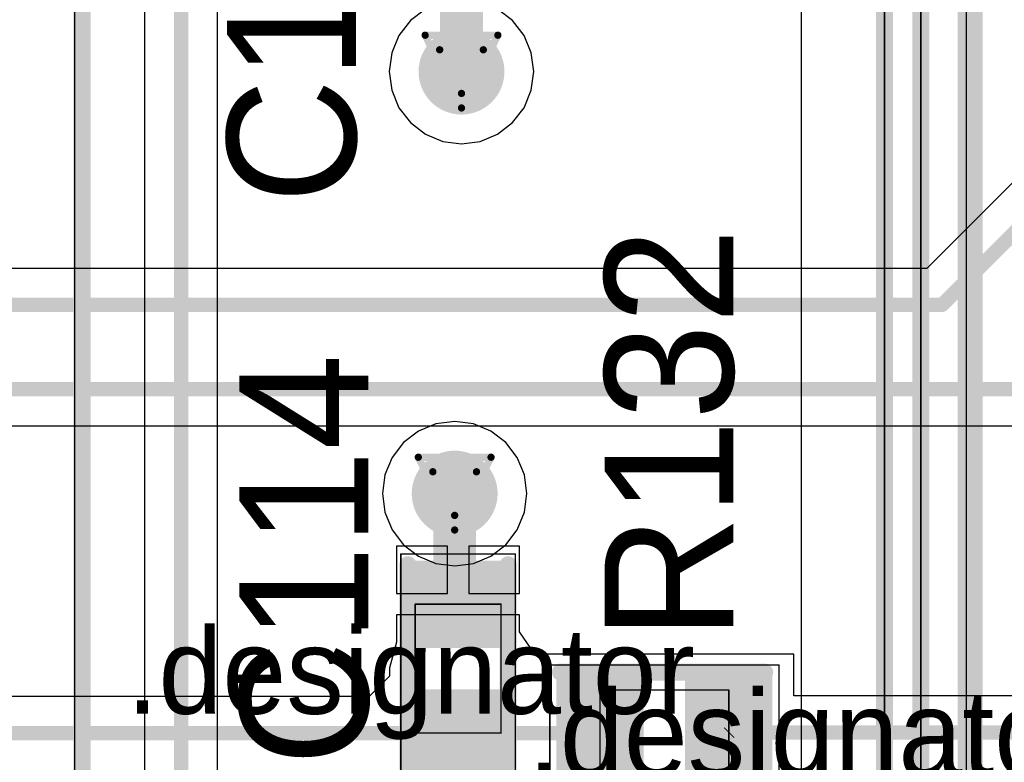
# Model space of a CAD drawing. Header units: millimetres. Extents: x 138 to 555, y 26 to 334.
# Tile 74 of 256: x 333.69 to 340.56, y 97.68 to 102.87. Entities that reach past the tile are written whole.
import ezdxf

# ---------------------------------------------------------------- set-up
doc = ezdxf.new("R2010")
doc.units = ezdxf.units.MM
for name, color, linetype in [('BottomLayer', 5, 'Continuous'), ('DrillDrawing', 1, 'Continuous'), ('Mechanical20', 56, 'Continuous'), ('Mechanical27', 56, 'Continuous'), ('MidLayer1', 16, 'Continuous'), ('MidLayer2', 76, 'Continuous'), ('MidLayer3', 90, 'Continuous'), ('MidLayer4', 156, 'Continuous'), ('MultiLayer', 9, 'Continuous'), ('TopLayer', 1, 'Continuous'), ('TopOverlay', 2, 'Continuous'), ('TopPaste', 8, 'Continuous'), ('TopSolder', 216, 'Continuous'), ('ViaHoleLayer', 16, 'Continuous')]:
    doc.layers.add(name, color=color, linetype=linetype)

# ---------------------------------------------------------------- blocks, each defined once
blk = doc.blocks.new('CON_SAMTEC_QSH_030_01_F_D_A_LCD_MB1230_505')
at = {"layer": 'Mechanical27', "const_width": 0.00999998}
blk.add_lwpolyline([(-54.25000072, 72.59999958), (-54.25000072, -7.400000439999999)], dxfattribs=at)
at = {"layer": 'TopOverlay', "const_width": 0.11999976}
blk.add_lwpolyline([(-54.30000062, 72.59999958), (-54.30000062, -7.400000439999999)], dxfattribs=at)
blk = doc.blocks.new('CON_SAMTEC_TST_117_01_T_D_519')
at = {"layer": 'Mechanical20', "const_width": 0.00999998}
blk.add_lwpolyline([(-25.4, 5.024998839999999), (25.5999996, 5.024998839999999)], dxfattribs=at)
at = {"layer": 'Mechanical27', "const_width": 0.00999998}
for points in [[(0.9524999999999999, 4.444999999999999), (24.13, 4.444999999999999)], [(-25.146, 4.191), (25.146, 4.191)], [(-24.8285, 3.8735), (24.8285, 3.8735)]]:
    blk.add_lwpolyline(points, dxfattribs=at)
at = {"layer": 'TopOverlay', "const_width": 0.11999976}
for points in [[(0.9524999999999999, 4.444999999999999), (24.13, 4.444999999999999)], [(-25.146, 4.191), (25.146, 4.191)], [(-24.8285, 3.8735), (24.8285, 3.8735)]]:
    blk.add_lwpolyline(points, dxfattribs=at)
blk = doc.blocks.new('R0402_691')
at = {"layer": 'Mechanical20', "const_width": 0.00999998}
for points in [[(-0.80000094, -0.47500032), (-0.80000094, 0.47500032)], [(-0.80000094, 0.47500032), (0.80000094, 0.47500032)], [(0.80000094, -0.47500032), (0.80000094, 0.47500032)], [(-0.80000094, -0.47500032), (0.80000094, -0.47500032)]]:
    blk.add_lwpolyline(points, dxfattribs=at)
at = {"layer": 'Mechanical20', "const_width": 0.00499872}
for points in [[(-0.8025002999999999, 0.47500032, 1), (-0.7975015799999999, 0.47500032, 1)], [(-0.8025002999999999, 0.47500032, 1), (-0.7975015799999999, 0.47500032, 1)], [(0.7975015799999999, 0.47500032, 1), (0.8025002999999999, 0.47500032, 1)], [(0.7975015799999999, 0.47500032, 1), (0.8025002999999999, 0.47500032, 1)], [(-0.8025002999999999, -0.47500032, 1), (-0.7975015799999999, -0.47500032, 1)], [(-0.8025002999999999, -0.47500032, 1), (-0.7975015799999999, -0.47500032, 1)], [(0.7975015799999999, -0.47500032, 1), (0.8025002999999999, -0.47500032, 1)], [(0.7975015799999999, -0.47500032, 1), (0.8025002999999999, -0.47500032, 1)]]:
    blk.add_lwpolyline(points, format="xyb", close=True, dxfattribs=at)
at = {"layer": 'Mechanical27', "const_width": 0.00999998}
for points in [[(-0.4499991, -0.2999994), (-0.4499991, 0.2999994)], [(-0.4499991, 0.2999994), (0.4499991, 0.2999994)], [(0.4499991, -0.2999994), (0.4499991, 0.2999994)], [(-0.4499991, -0.2999994), (0.4499991, -0.2999994)]]:
    blk.add_lwpolyline(points, dxfattribs=at)
at = {"layer": 'Mechanical27', "const_width": 0.00499872}
for points in [[(-0.45249846, 0.2999994, 1), (-0.44749974, 0.2999994, 1)], [(-0.45249846, 0.2999994, 1), (-0.44749974, 0.2999994, 1)], [(0.44749974, 0.2999994, 1), (0.45249846, 0.2999994, 1)], [(0.44749974, 0.2999994, 1), (0.45249846, 0.2999994, 1)], [(-0.45249846, -0.2999994, 1), (-0.44749974, -0.2999994, 1)], [(-0.45249846, -0.2999994, 1), (-0.44749974, -0.2999994, 1)], [(0.44749974, -0.2999994, 1), (0.45249846, -0.2999994, 1)], [(0.44749974, -0.2999994, 1), (0.45249846, -0.2999994, 1)]]:
    blk.add_lwpolyline(points, format="xyb", close=True, dxfattribs=at)
at = {"layer": 'TopLayer'}
for points in [[(-0.19500088, -0.3499993), (-0.19500088, 0.3499993), (-0.7049973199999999, -0.3499993), (-0.7049973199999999, 0.3499993)], [(0.7049973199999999, -0.3499993), (0.7049973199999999, 0.3499993), (0.19500088, -0.3499993), (0.19500088, 0.3499993)]]:
    blk.add_solid(points, dxfattribs=at)
at = {"layer": 'TopOverlay', "const_width": 0.11999976}
for points in [[(-0.72499982, 0.42500042), (0.7000011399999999, 0.42500042)], [(-0.72499982, -0.42500042), (0.72499982, -0.42500042)]]:
    blk.add_lwpolyline(points, dxfattribs=at)
at = {"layer": 'TopOverlay', "const_width": 0.05999988}
for points in [[(-0.7549997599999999, 0.42500042, 1), (-0.69499988, 0.42500042, 1)], [(0.6700012, 0.42500042, 1), (0.73000108, 0.42500042, 1)], [(-0.7549997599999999, -0.42500042, 1), (-0.69499988, -0.42500042, 1)], [(0.69499988, -0.42500042, 1), (0.7549997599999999, -0.42500042, 1)]]:
    blk.add_lwpolyline(points, format="xyb", close=True, dxfattribs=at)
at = {"layer": 'TopPaste'}
for points in [[(-0.19500088, -0.3499993), (-0.19500088, 0.3499993), (-0.7049973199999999, -0.3499993), (-0.7049973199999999, 0.3499993)], [(0.7049973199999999, -0.3499993), (0.7049973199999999, 0.3499993), (0.19500088, -0.3499993), (0.19500088, 0.3499993)]]:
    blk.add_solid(points, dxfattribs=at)
at = {"layer": 'TopSolder'}
for points in [[(-0.14500098, -0.3999992), (-0.14500098, 0.3999992), (-0.7549972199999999, -0.3999992), (-0.7549972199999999, 0.3999992)], [(0.7549972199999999, -0.3999992), (0.7549972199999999, 0.3999992), (0.14500098, -0.3999992), (0.14500098, 0.3999992)]]:
    blk.add_solid(points, dxfattribs=at)
blk = doc.blocks.new('C0402_854')
at = {"layer": 'Mechanical20', "const_width": 0.00999998}
for points in [[(0.80000094, 0.3999992), (-0.80000094, 0.3999992)], [(-0.80000094, -0.3999992), (-0.80000094, 0.3999992)], [(0.80000094, -0.3999992), (0.80000094, 0.3999992)], [(0.80000094, -0.3999992), (-0.80000094, -0.3999992)]]:
    blk.add_lwpolyline(points, dxfattribs=at)
at = {"layer": 'Mechanical20', "const_width": 0.00499872}
for points in [[(-0.8025002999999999, 0.3999992, 1), (-0.7975015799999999, 0.3999992, 1)], [(-0.8025002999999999, 0.3999992, 1), (-0.7975015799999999, 0.3999992, 1)], [(0.7975015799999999, 0.3999992, 1), (0.8025002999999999, 0.3999992, 1)], [(0.7975015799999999, 0.3999992, 1), (0.8025002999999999, 0.3999992, 1)], [(-0.8025002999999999, -0.3999992, 1), (-0.7975015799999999, -0.3999992, 1)], [(-0.8025002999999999, -0.3999992, 1), (-0.7975015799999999, -0.3999992, 1)], [(0.7975015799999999, -0.3999992, 1), (0.8025002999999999, -0.3999992, 1)], [(0.7975015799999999, -0.3999992, 1), (0.8025002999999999, -0.3999992, 1)]]:
    blk.add_lwpolyline(points, format="xyb", close=True, dxfattribs=at)
at = {"layer": 'Mechanical27', "const_width": 0.00999998}
for points in [[(0.4499991, 0.2999994), (-0.4499991, 0.2999994)], [(-0.4499991, -0.2999994), (-0.4499991, 0.2999994)], [(0.4499991, -0.2999994), (0.4499991, 0.2999994)], [(0.4499991, -0.2999994), (-0.4499991, -0.2999994)]]:
    blk.add_lwpolyline(points, dxfattribs=at)
at = {"layer": 'Mechanical27', "const_width": 0.00499872}
for points in [[(-0.45249846, 0.2999994, 1), (-0.44749974, 0.2999994, 1)], [(-0.45249846, 0.2999994, 1), (-0.44749974, 0.2999994, 1)], [(0.44749974, 0.2999994, 1), (0.45249846, 0.2999994, 1)], [(0.44749974, 0.2999994, 1), (0.45249846, 0.2999994, 1)], [(-0.45249846, -0.2999994, 1), (-0.44749974, -0.2999994, 1)], [(-0.45249846, -0.2999994, 1), (-0.44749974, -0.2999994, 1)], [(0.44749974, -0.2999994, 1), (0.45249846, -0.2999994, 1)], [(0.44749974, -0.2999994, 1), (0.45249846, -0.2999994, 1)]]:
    blk.add_lwpolyline(points, format="xyb", close=True, dxfattribs=at)
at = {"layer": 'TopLayer'}
for points in [[(-0.19500088, -0.27999944), (-0.19500088, 0.27999944), (-0.7049973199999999, -0.27999944), (-0.7049973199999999, 0.27999944)], [(0.7049973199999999, -0.27999944), (0.7049973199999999, 0.27999944), (0.19500088, -0.27999944), (0.19500088, 0.27999944)]]:
    blk.add_solid(points, dxfattribs=at)
at = {"layer": 'TopOverlay', "const_width": 0.11999976}
for points in [[(0.7000011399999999, 0.3499993), (-0.72499982, 0.3499993)], [(0.72499982, -0.3499993), (-0.72499982, -0.3499993)]]:
    blk.add_lwpolyline(points, dxfattribs=at)
at = {"layer": 'TopOverlay', "const_width": 0.05999988}
for points in [[(-0.7549997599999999, 0.3499993, 1), (-0.69499988, 0.3499993, 1)], [(0.6700012, 0.3499993, 1), (0.73000108, 0.3499993, 1)], [(-0.7549997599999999, -0.3499993, 1), (-0.69499988, -0.3499993, 1)], [(0.69499988, -0.3499993, 1), (0.7549997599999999, -0.3499993, 1)]]:
    blk.add_lwpolyline(points, format="xyb", close=True, dxfattribs=at)
at = {"layer": 'TopPaste'}
for points in [[(-0.19500088, -0.27999944), (-0.19500088, 0.27999944), (-0.7049973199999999, -0.27999944), (-0.7049973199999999, 0.27999944)], [(0.7049973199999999, -0.27999944), (0.7049973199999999, 0.27999944), (0.19500088, -0.27999944), (0.19500088, 0.27999944)]]:
    blk.add_solid(points, dxfattribs=at)
at = {"layer": 'TopSolder'}
for points in [[(-0.14500098, -0.32999934), (-0.14500098, 0.32999934), (-0.7549972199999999, -0.32999934), (-0.7549972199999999, 0.32999934)], [(0.7549972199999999, -0.32999934), (0.7549972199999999, 0.32999934), (0.14500098, -0.32999934), (0.14500098, 0.32999934)]]:
    blk.add_solid(points, dxfattribs=at)

msp = doc.modelspace()

# ---------------------------------------------------------------- linework, layer by layer
at = {"layer": 'BottomLayer'}
for p, q in [((334.55779672, 128.60312608), (334.55779672, 80.45597828)), ((335.06758996, 80.46611542), (335.06758996, 128.4975459)), ((339.97773762, 110.69360386), (339.97773762, 91.95881023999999))]:
    msp.add_line(p, q, dxfattribs=at)
for points, const_width in [([(334.81269334, 80.02728723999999), (334.81269334, 128.60312608)], 0.0999998), ([(340.34588522, 91.95881023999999), (340.34588522, 126.63532966)], 0.12999974)]:
    msp.add_lwpolyline(points, dxfattribs=dict(at, const_width=const_width))
at = {"layer": 'BottomLayer', "const_width": 0.2999994}
for points in [[(336.62136892, 102.50640662, 1), (336.92136832, 102.50640662, 1)], [(336.57368296, 99.55919381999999, 1), (336.87368236, 99.55919381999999, 1)]]:
    msp.add_lwpolyline(points, format="xyb", close=True, dxfattribs=at)
at = {"layer": 'DrillDrawing', "const_width": 0.0508}
for points in [[(336.51736862, 102.76040662), (337.02536862, 102.76040662)], [(336.51736862, 102.76040662), (336.77136862, 102.25240662)], [(336.77136862, 102.25240662), (337.02536862, 102.76040662)], [(336.61896862, 102.65880662), (336.92376862, 102.65880662)], [(336.61896862, 102.65880662), (336.77136862, 102.35400662)], [(336.77136862, 102.35400662), (336.92376862, 102.65880662)], [(336.46968266, 99.81319382), (336.97768266, 99.81319382)], [(336.46968266, 99.81319382), (336.72368266, 99.30519382)], [(336.72368266, 99.30519382), (336.97768266, 99.81319382)], [(336.57128266, 99.71159381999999), (336.87608266, 99.71159381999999)], [(336.57128266, 99.71159381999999), (336.72368266, 99.40679381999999)], [(336.72368266, 99.40679381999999), (336.87608266, 99.71159381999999)]]:
    msp.add_lwpolyline(points, dxfattribs=at)
at = {"layer": 'DrillDrawing', "const_width": 0.0254}
for points in [[(336.50466862, 102.76040662, 1), (336.53006862, 102.76040662, 1)], [(336.50466862, 102.76040662, 1), (336.53006862, 102.76040662, 1)], [(337.01266862, 102.76040662, 1), (337.03806862, 102.76040662, 1)], [(337.01266862, 102.76040662, 1), (337.03806862, 102.76040662, 1)], [(336.60626862, 102.65880662, 1), (336.63166862, 102.65880662, 1)], [(336.60626862, 102.65880662, 1), (336.63166862, 102.65880662, 1)], [(336.91106862, 102.65880662, 1), (336.93646862, 102.65880662, 1)], [(336.91106862, 102.65880662, 1), (336.93646862, 102.65880662, 1)], [(336.75866862, 102.35400662, 1), (336.78406862, 102.35400662, 1)], [(336.75866862, 102.35400662, 1), (336.78406862, 102.35400662, 1)], [(336.75866862, 102.25240662, 1), (336.78406862, 102.25240662, 1)], [(336.75866862, 102.25240662, 1), (336.78406862, 102.25240662, 1)], [(336.45698266, 99.81319382, 1), (336.48238266, 99.81319382, 1)], [(336.45698266, 99.81319382, 1), (336.48238266, 99.81319382, 1)], [(336.96498266, 99.81319382, 1), (336.99038266, 99.81319382, 1)], [(336.96498266, 99.81319382, 1), (336.99038266, 99.81319382, 1)], [(336.55858266, 99.71159381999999, 1), (336.58398266, 99.71159381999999, 1)], [(336.55858266, 99.71159381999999, 1), (336.58398266, 99.71159381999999, 1)], [(336.86338266, 99.71159381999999, 1), (336.88878266, 99.71159381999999, 1)], [(336.86338266, 99.71159381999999, 1), (336.88878266, 99.71159381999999, 1)], [(336.71098266, 99.40679381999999, 1), (336.73638266, 99.40679381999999, 1)], [(336.71098266, 99.40679381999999, 1), (336.73638266, 99.40679381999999, 1)], [(336.71098266, 99.30519382, 1), (336.73638266, 99.30519382, 1)], [(336.71098266, 99.30519382, 1), (336.73638266, 99.30519382, 1)]]:
    msp.add_lwpolyline(points, format="xyb", close=True, dxfattribs=at)
at = {"layer": 'MidLayer1'}
for p, q in [((336.51921012, 102.94315454), (336.41476532, 102.86300992)), ((337.12797192, 102.86300992), (337.02352712, 102.94315454)), ((336.41476532, 102.86300992), (336.3346207, 102.75856512)), ((337.20811654, 102.75856512), (337.12797192, 102.86300992)), ((336.3346207, 102.75856512), (336.28423726, 102.63693214)), ((337.25849998, 102.63693214), (337.20811654, 102.75856512)), ((336.28423726, 102.63693214), (336.26705416, 102.50640662)), ((337.27568308, 102.50640662), (337.25849998, 102.63693214)), ((336.26705416, 102.50640662), (336.28423726, 102.3758811)), ((337.25849998, 102.3758811), (337.27568308, 102.50640662)), ((336.28423726, 102.3758811), (336.3346207, 102.25424812)), ((337.20811654, 102.25424812), (337.25849998, 102.3758811)), ((336.3346207, 102.25424812), (336.41476532, 102.14980332)), ((337.12797192, 102.14980332), (337.20811654, 102.25424812)), ((336.41476532, 102.14980332), (336.51921012, 102.0696587)), ((337.02352712, 102.0696587), (337.12797192, 102.14980332)), ((336.51921012, 102.0696587), (336.6408431, 102.01927526)), ((336.90189414, 102.01927526), (337.02352712, 102.0696587)), ((336.6408431, 102.01927526), (336.77136862, 102.00209216)), ((336.77136862, 102.00209216), (336.90189414, 102.01927526)), ((336.72368266, 100.06350828), (336.59315714, 100.04632518)), ((336.85420818, 100.04632518), (336.72368266, 100.06350828)), ((336.47152416, 99.99594173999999), (336.36707936, 99.91579712)), ((336.59315714, 100.04632518), (336.47152416, 99.99594173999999)), ((336.97584116, 99.99594173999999), (336.85420818, 100.04632518)), ((337.08028596, 99.91579712), (336.97584116, 99.99594173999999)), ((336.36707936, 99.91579712), (336.28693474, 99.81135232)), ((337.16043058, 99.81135232), (337.08028596, 99.91579712)), ((336.28693474, 99.81135232), (336.2365513, 99.68971934)), ((337.21081402, 99.68971934), (337.16043058, 99.81135232)), ((336.2365513, 99.68971934), (336.2193682, 99.55919381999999)), ((337.22799712, 99.55919381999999), (337.21081402, 99.68971934)), ((336.2193682, 99.55919381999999), (336.2365513, 99.4286683)), ((337.21081402, 99.4286683), (337.22799712, 99.55919381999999)), ((336.2365513, 99.4286683), (336.28693474, 99.30703532)), ((337.16043058, 99.30703532), (337.21081402, 99.4286683)), ((336.28693474, 99.30703532), (336.36707936, 99.20259052)), ((337.08028596, 99.20259052), (337.16043058, 99.30703532)), ((336.36707936, 99.20259052), (336.47152416, 99.12244589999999)), ((336.97584116, 99.12244589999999), (337.08028596, 99.20259052)), ((336.47152416, 99.12244589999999), (336.59315714, 99.07206246)), ((336.85420818, 99.07206246), (336.97584116, 99.12244589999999)), ((336.59315714, 99.07206246), (336.72368266, 99.05487936)), ((336.72368266, 99.05487936), (336.85420818, 99.07206246))]:
    msp.add_line(p, q, dxfattribs=at)
at = {"layer": 'MidLayer1', "const_width": 0.2999994}
for points in [[(336.62136892, 102.50640662, 1), (336.92136832, 102.50640662, 1)], [(336.57368296, 99.55919381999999, 1), (336.87368236, 99.55919381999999, 1)]]:
    msp.add_lwpolyline(points, format="xyb", close=True, dxfattribs=at)
at = {"layer": 'MidLayer2', "const_width": 0.2999994}
for points in [[(336.62136892, 102.50640662, 1), (336.92136832, 102.50640662, 1)], [(336.57368296, 99.55919381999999, 1), (336.87368236, 99.55919381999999, 1)]]:
    msp.add_lwpolyline(points, format="xyb", close=True, dxfattribs=at)
at = {"layer": 'MidLayer3', "const_width": 0.2999994}
for points in [[(336.62136892, 102.50640662, 1), (336.92136832, 102.50640662, 1)], [(336.57368296, 99.55919381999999, 1), (336.87368236, 99.55919381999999, 1)]]:
    msp.add_lwpolyline(points, format="xyb", close=True, dxfattribs=at)
at = {"layer": 'MidLayer4'}
for p, q in [((336.51921012, 102.94315454), (336.41476532, 102.86300992)), ((337.12797192, 102.86300992), (337.02352712, 102.94315454)), ((336.41476532, 102.86300992), (336.3346207, 102.75856512)), ((337.20811654, 102.75856512), (337.12797192, 102.86300992)), ((336.3346207, 102.75856512), (336.28423726, 102.63693214)), ((337.25849998, 102.63693214), (337.20811654, 102.75856512)), ((336.28423726, 102.63693214), (336.26705416, 102.50640662)), ((337.27568308, 102.50640662), (337.25849998, 102.63693214)), ((336.26705416, 102.50640662), (336.28423726, 102.3758811)), ((337.25849998, 102.3758811), (337.27568308, 102.50640662)), ((336.28423726, 102.3758811), (336.3346207, 102.25424812)), ((337.20811654, 102.25424812), (337.25849998, 102.3758811)), ((336.3346207, 102.25424812), (336.41476532, 102.14980332)), ((337.12797192, 102.14980332), (337.20811654, 102.25424812)), ((336.41476532, 102.14980332), (336.51921012, 102.0696587)), ((337.02352712, 102.0696587), (337.12797192, 102.14980332)), ((336.51921012, 102.0696587), (336.6408431, 102.01927526)), ((336.90189414, 102.01927526), (337.02352712, 102.0696587)), ((336.6408431, 102.01927526), (336.77136862, 102.00209216)), ((336.77136862, 102.00209216), (336.90189414, 102.01927526)), ((336.72368266, 100.06350828), (336.59315714, 100.04632518)), ((336.85420818, 100.04632518), (336.72368266, 100.06350828)), ((336.47152416, 99.99594173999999), (336.36707936, 99.91579712)), ((336.59315714, 100.04632518), (336.47152416, 99.99594173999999)), ((336.97584116, 99.99594173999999), (336.85420818, 100.04632518)), ((337.08028596, 99.91579712), (336.97584116, 99.99594173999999)), ((336.36707936, 99.91579712), (336.28693474, 99.81135232)), ((337.16043058, 99.81135232), (337.08028596, 99.91579712)), ((336.28693474, 99.81135232), (336.2365513, 99.68971934)), ((337.21081402, 99.68971934), (337.16043058, 99.81135232)), ((336.2365513, 99.68971934), (336.2193682, 99.55919381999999)), ((337.22799712, 99.55919381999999), (337.21081402, 99.68971934)), ((336.2193682, 99.55919381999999), (336.2365513, 99.4286683)), ((337.21081402, 99.4286683), (337.22799712, 99.55919381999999)), ((336.2365513, 99.4286683), (336.28693474, 99.30703532)), ((337.16043058, 99.30703532), (337.21081402, 99.4286683)), ((336.28693474, 99.30703532), (336.36707936, 99.20259052)), ((337.08028596, 99.20259052), (337.16043058, 99.30703532)), ((336.36707936, 99.20259052), (336.47152416, 99.12244589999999)), ((336.97584116, 99.12244589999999), (337.08028596, 99.20259052)), ((336.47152416, 99.12244589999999), (336.59315714, 99.07206246)), ((336.85420818, 99.07206246), (336.97584116, 99.12244589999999)), ((336.59315714, 99.07206246), (336.72368266, 99.05487936)), ((336.72368266, 99.05487936), (336.85420818, 99.07206246))]:
    msp.add_line(p, q, dxfattribs=at)
at = {"layer": 'MidLayer4', "const_width": 0.2999994}
for points in [[(336.62136892, 102.50640662, 1), (336.92136832, 102.50640662, 1)], [(336.57368296, 99.55919381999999, 1), (336.87368236, 99.55919381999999, 1)]]:
    msp.add_lwpolyline(points, format="xyb", close=True, dxfattribs=at)
at = {"layer": 'MultiLayer', "const_width": 0.2999994}
for points in [[(336.62136892, 102.50640662, 1), (336.92136832, 102.50640662, 1)], [(336.57368296, 99.55919381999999, 1), (336.87368236, 99.55919381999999, 1)]]:
    msp.add_lwpolyline(points, format="xyb", close=True, dxfattribs=at)
at = {"layer": 'TopLayer'}
for p, q in [((341.8842159, 102.99433046), (340.02176852, 101.13188308)), ((340.02176852, 101.13188308), (285.02775608, 101.13188308)), ((327.2440115, 100.03338134), (342.11263556, 100.03338134)), ((336.67252706, 99.19196061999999), (336.3175265, 99.19196061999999)), ((336.3175265, 99.19196061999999), (336.3175265, 98.86196127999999)), ((336.67252706, 98.86196127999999), (336.67252706, 99.19196061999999)), ((337.17752478, 99.19196061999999), (336.82252422, 99.19196061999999)), ((336.82252422, 99.19196061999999), (336.82252422, 98.86196127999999)), ((337.17752478, 98.86196127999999), (337.17752478, 99.19196061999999)), ((336.3175265, 98.86196127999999), (336.67252706, 98.86196127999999)), ((336.82252422, 98.86196127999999), (337.17752478, 98.86196127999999)), ((337.17752478, 98.71196411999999), (336.3175265, 98.71196411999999)), ((336.3175265, 98.71196411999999), (336.3175265, 98.52124821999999)), ((337.17752478, 98.5931607), (337.17752478, 98.71196411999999)), ((337.28327006, 98.4369634), (337.17752478, 98.5931607)), ((336.3175265, 98.52124821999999), (336.26752406, 98.34196232)), ((337.37752692, 98.43696086), (337.28327006, 98.4369634)), ((339.0932639, 98.43696086), (337.37752692, 98.43696086)), ((339.0932639, 98.14658297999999), (339.0932639, 98.43696086)), ((336.26752406, 98.34196232), (336.26752406, 98.28328323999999)), ((336.26752406, 98.28328323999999), (336.12610448, 98.14186112)), ((336.12610448, 98.14186112), (328.91975364, 98.14186112)), ((342.04802304, 98.14658297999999), (339.0932639, 98.14658297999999))]:
    msp.add_line(p, q, dxfattribs=at)
for points, const_width in [([(336.77136862, 102.50640662), (336.77136862, 103.25479222)], 0.2999994), ([(340.1273487, 100.87698646), (342.0644543, 102.81409206)], 0.0999998), ([(284.9221759, 100.87698646), (340.1273487, 100.87698646)], 0.0999998), ([(284.90871898, 100.28827796), (344.21456938, 100.28827796)], 0.0999998), ([(336.72368266, 98.81080822), (336.72368266, 99.55919381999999)], 0.2999994), ([(336.72368266, 98.81080822), (336.74752564, 98.78696524)], 0.2999994), ([(336.71047974, 98.78696524), (336.74752564, 98.78696524)], 0.2999994), ([(328.81417346, 97.88696449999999), (336.74752564, 97.88696449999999)], 0.0999998), ([(336.74752564, 97.88696449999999), (336.74752818, 97.88696196)], 0.0999998), ([(336.74752818, 97.88696196), (337.73826788, 97.88696196)], 0.0999998), ([(338.63826608, 97.88696196), (338.64299048, 97.89168636)], 0.0999998), ([(338.64299048, 97.89168636), (344.07116098, 97.89168636)], 0.0999998)]:
    msp.add_lwpolyline(points, dxfattribs=dict(at, const_width=const_width))
for points, const_width in [([(336.62136892, 102.50640662, 1), (336.92136832, 102.50640662, 1)], 0.2999994), ([(336.69637004, 102.50640662, 1), (336.8463672, 102.50640662, 1)], 0.1499997), ([(340.10235002, 100.87698646, 1), (340.15234738, 100.87698646, 1)], 0.0499999), ([(340.10235002, 100.87698646, 1), (340.15234738, 100.87698646, 1)], 0.0499999), ([(336.57368296, 99.55919381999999, 1), (336.87368236, 99.55919381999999, 1)], 0.2999994), ([(336.64868408, 99.55919381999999, 1), (336.79868124, 99.55919381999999, 1)], 0.1499997), ([(336.64868408, 98.81080822, 1), (336.79868124, 98.81080822, 1)], 0.1499997), ([(336.64868408, 98.81080822, 1), (336.79868124, 98.81080822, 1)], 0.1499997), ([(336.63548116, 98.78696524, 1), (336.78547832, 98.78696524, 1)], 0.1499997), ([(336.67252706, 98.78696524, 1), (336.82252422, 98.78696524, 1)], 0.1499997), ([(336.67252706, 98.78696524, 1), (336.82252422, 98.78696524, 1)], 0.1499997), ([(336.72252696, 97.88696449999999, 1), (336.77252432, 97.88696449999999, 1)], 0.0499999), ([(336.72252696, 97.88696449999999, 1), (336.77252432, 97.88696449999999, 1)], 0.0499999), ([(336.7225295, 97.88696196, 1), (336.77252686, 97.88696196, 1)], 0.0499999), ([(336.7225295, 97.88696196, 1), (336.77252686, 97.88696196, 1)], 0.0499999), ([(337.7132692, 97.88696196, 1), (337.76326656, 97.88696196, 1)], 0.0499999), ([(338.6132674, 97.88696196, 1), (338.66326476, 97.88696196, 1)], 0.0499999), ([(338.6179918, 97.89168636, 1), (338.66798916, 97.89168636, 1)], 0.0499999), ([(338.6179918, 97.89168636, 1), (338.66798916, 97.89168636, 1)], 0.0499999)]:
    msp.add_lwpolyline(points, format="xyb", close=True, dxfattribs=dict(at, const_width=const_width))
at = {"layer": 'ViaHoleLayer', "const_width": 0.1499997}
for points in [[(336.69637004, 102.50640662, 1), (336.8463672, 102.50640662, 1)], [(336.64868408, 99.55919381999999, 1), (336.79868124, 99.55919381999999, 1)]]:
    msp.add_lwpolyline(points, format="xyb", close=True, dxfattribs=at)

# ---------------------------------------------------------------- block references
for name, p, rotation in [('CON_SAMTEC_QSH_030_01_F_D_A_LCD_MB1230_505', (279.82045636, 149.50738704), 180), ('CON_SAMTEC_TST_117_01_T_D_519', (344.1704572, 93.98239013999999), 90), ('C0402_854', (336.74752564, 98.33696359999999), 270), ('R0402_691', (338.18826698, 97.88696196), 360)]:
    msp.add_blockref(name, p, dxfattribs=dict(rotation=rotation))

# ---------------------------------------------------------------- texts
at = {"layer": 'Mechanical27'}
for p in [(334.4322496, 98.02133558), (337.2358, 97.5868)]:
    msp.add_text('.designator', height=0.5999987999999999, dxfattribs=at).set_placement(p)
at = {"layer": 'TopOverlay'}
for s, p in [('C113', (336.03412854, 101.58488192)), ('R132', (338.6705063, 98.53609451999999)), ('C114', (336.12045552, 97.65738913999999))]:
    msp.add_text(s, height=0.90000074, rotation=90, dxfattribs=at).set_placement(p)

doc.saveas('drawing.dxf')
